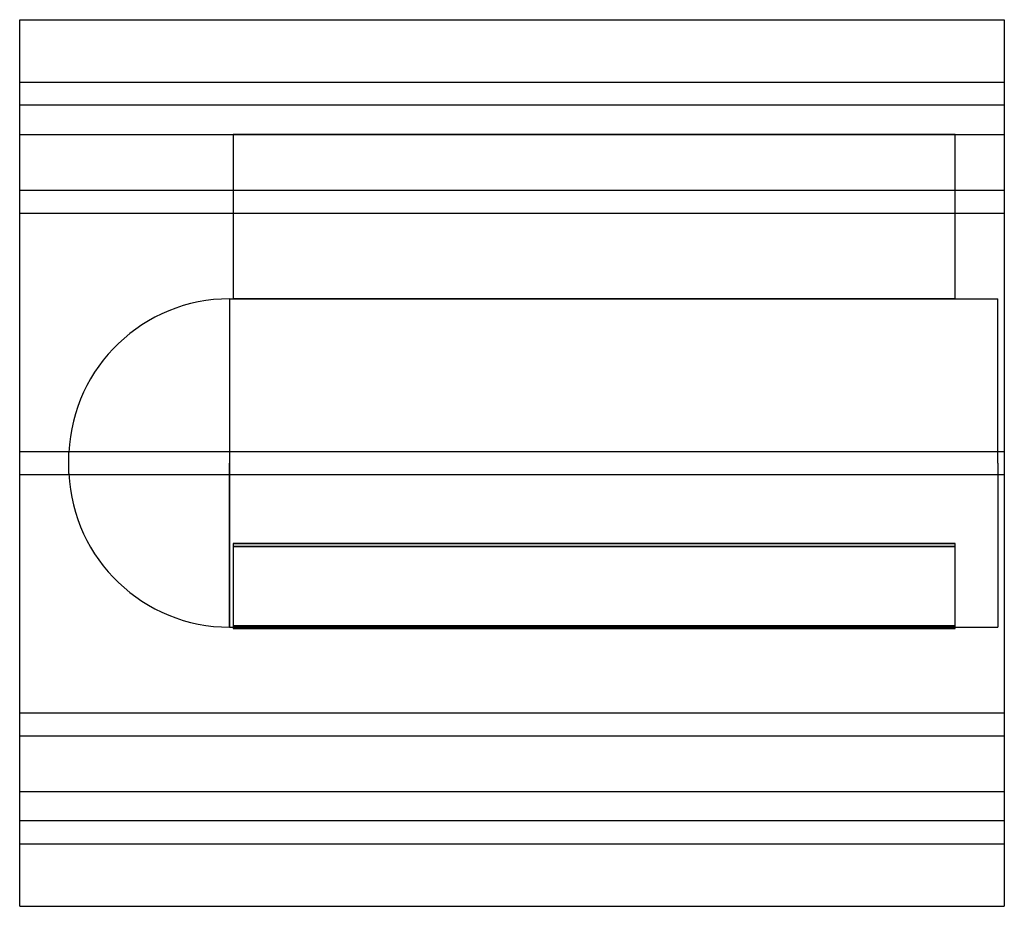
# Model space of a CAD drawing. Header units: millimetres. Extents: x -300 to 300, y -270 to 270.
import ezdxf

# ---------------------------------------------------------------- set-up
doc = ezdxf.new("R2010")
doc.units = ezdxf.units.MM
doc.layers.add('HIDDEN', color=7, linetype='Continuous')
doc.layers.add('THICK', color=7, linetype='Continuous')

msp = doc.modelspace()

# ---------------------------------------------------------------- linework, layer by layer
at = {"layer": 'HIDDEN'}
for p, q in [((-300, 232), (300, 232)), ((300, 218), (-300, 218)), ((-300, 200), (-170, 200)), ((270, 200), (-170, 200)), ((-170, 200), (-170, 99.99)), ((-170, 200), (-170, 200)), ((-170, 200), (270, 200)), ((270, 99.99), (270, 200)), ((270, 200), (270, 200)), ((270, 200), (300, 200)), ((-300, 166.1), (300, 166.1)), ((-300, 166.1), (300, 166.1)), ((-300, 152.1), (300, 152.1)), ((-300, 152.1), (300, 152.1)), ((-172.1, 100), (-172.1, 0)), ((-172.1, 100), (-170, 100)), ((-170, 99.99), (270, 99.99)), ((270, 99.99), (-170, 99.99)), ((270, 100), (296, 100)), ((296, 0), (296, 100)), ((-300, 7), (300, 7)), ((-300, 7), (300, 7)), ((-270, 0), (-270, 6.43)), ((-172.1, 0), (-172.1, -100)), ((296, 0), (296, -100)), ((-270, -6.43), (-270, 0)), ((-172.1, -100), (-172.1, 0)), ((-300, -7), (300, -7)), ((-300, -7), (300, -7)), ((270, -49.13), (-170, -49.13)), ((-170, -49.13), (270, -49.13)), ((-170, -49.13), (-170, -99.13)), ((-170, -50.86), (270, -50.86)), ((270, -50.86), (-170, -50.86)), ((270, -99.13), (270, -49.13)), ((-172.1, -100), (296, -100)), ((-170, -99.13), (270, -99.13)), ((-170, -99.13), (-170, -100.86)), ((270, -99.13), (-170, -99.13)), ((270, -100.86), (-170, -100.86)), ((-170, -100.86), (270, -100.86)), ((270, -100.86), (270, -99.13)), ((-300, -152.1), (300, -152.1)), ((-300, -152.1), (300, -152.1)), ((-300, -166.1), (300, -166.1)), ((-300, -166.1), (300, -166.1)), ((-300, -200), (300, -200)), ((300, -218), (-300, -218)), ((-300, -232), (300, -232))]:
    msp.add_line(p, q, dxfattribs=at)
for centre, start, end in [((-172.1, 2), 89.99998, 177.4114), ((-172.1, -2), 182.5886, 270.00002)]:
    msp.add_arc(centre, 98, start, end, dxfattribs=at)
at = {"layer": 'THICK'}
for p, q in [((-300, 0), (-300, 270)), ((-300, 270), (300, 270)), ((300, 270), (300, 0)), ((300, 0), (300, -270)), ((-300, -270), (-300, 0)), ((-300, -270), (300, -270))]:
    msp.add_line(p, q, dxfattribs=at)

doc.saveas('drawing.dxf')
